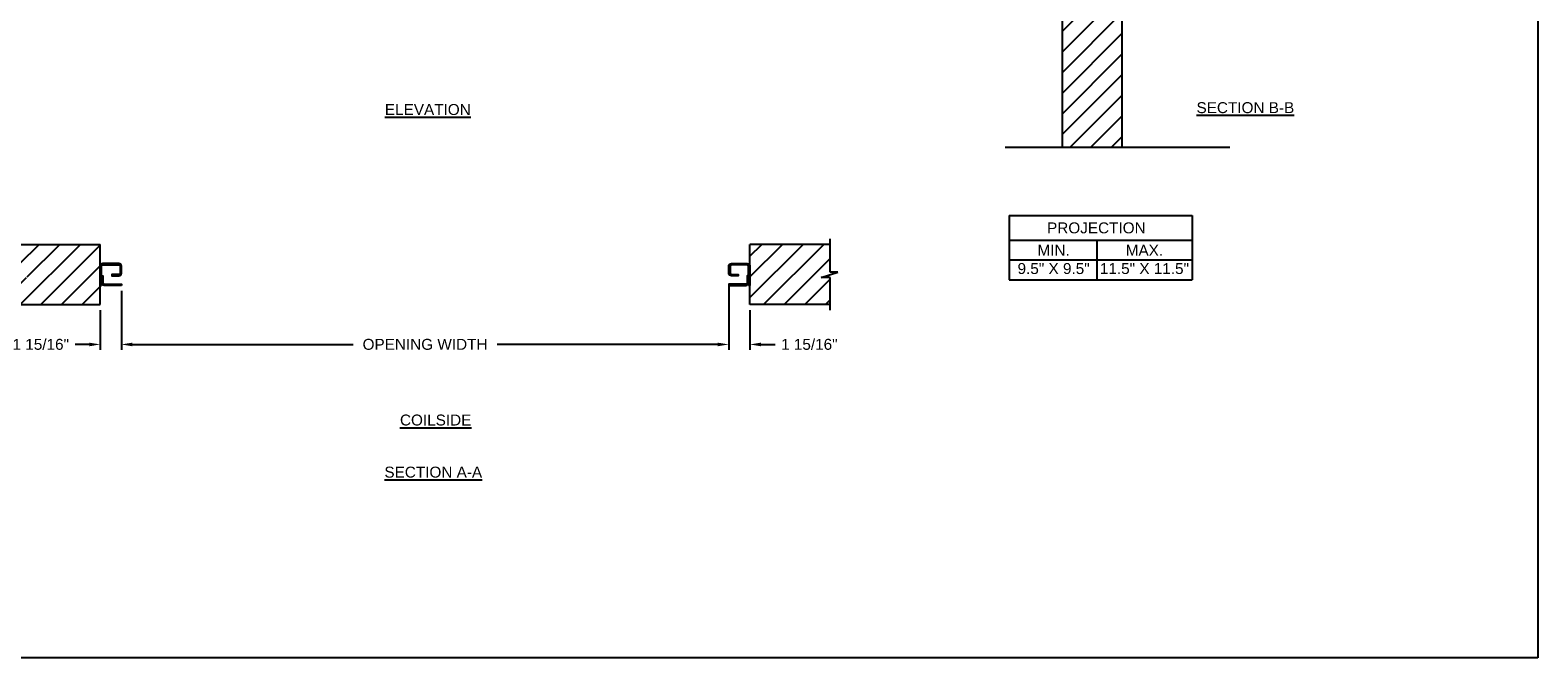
# Model space of a CAD drawing. Header units: inches. Extents: x 169.6 to 213.7, y 214.8 to 266.5.
# Tile 13 of 28: x 200.8 to 213.7, y 214.8 to 220.1. Entities that reach past the tile are written whole.
import ezdxf

# ---------------------------------------------------------------- set-up
doc = ezdxf.new("R2010")
doc.units = ezdxf.units.IN
doc.header["$LTSCALE"] = 0.25
doc.header["$MEASUREMENT"] = 0
doc.layers.add('ANNOTATIONS', color=1, linetype='Continuous')
doc.layers.add('RMX OPERATOR RH', color=7, linetype='Continuous')
doc.styles.add('ARIAL', font='arial.ttf', dxfattribs={"height": 0.09375})
doc.dimstyles.new('STANDARD$0', dxfattribs={"dimtxt": 0.09375, "dimasz": 0.09375, "dimexe": 0.03125, "dimexo": 0.046875, "dimgap": 0.09, "dimtad": 0, "dimtih": 1, "dimtoh": 1, "dimdec": 4, "dimzin": 0, "dimdsep": 46, "dimtxsty": 'ARIAL', "dimcen": 0.09, "dimadec": 0, "dimazin": 0, "dimtfac": 1, "dimtdec": 4, "dimtofl": 0, "dimtmove": 0, "dimatfit": 1, "dimfxl": 1, "dimtolj": 1, "dimtzin": 0, "dimarcsym": 0})
pattern_1 = [(45, (6.19053, -37.21185), (-0.08838835, 0.08838835), [])]

# ---------------------------------------------------------------- blocks, each defined once
blk = doc.blocks.new('*D47')
at = {"layer": 'ANNOTATIONS', "color": 0, "lineweight": -2, "transparency": 16777216}
for p, q in [((206.795, 217.948), (206.795, 217.411)), ((201.595, 217.685), (201.595, 217.411)), ((201.689, 217.443), (203.579, 217.443)), ((206.701, 217.443), (204.811, 217.443))]:
    blk.add_line(p, q, dxfattribs=at)
at = {"layer": 'ANNOTATIONS', "color": 0, "transparency": 16777216}
for points in [[(201.689, 217.458), (201.689, 217.427), (201.595, 217.443)], [(206.701, 217.458), (206.701, 217.427), (206.795, 217.443)]]:
    blk.add_solid(points, dxfattribs=at)
at = {"layer": 'defpoints', "color": 0, "transparency": 16777216}
for p in [(206.795, 217.995), (201.595, 217.732), (206.795, 217.443)]:
    blk.add_point(p, dxfattribs=at)
at = {"layer": 'ANNOTATIONS', "color": 0, "transparency": 16777216, "insert": (204.195, 217.443), "char_height": 0.09375, "attachment_point": 5, "style": 'ARIAL'}
blk.add_mtext('\\A1;OPENING WIDTH', dxfattribs=at)
blk = doc.blocks.new('*D40')
at = {"layer": 'ANNOTATIONS', "color": 0, "lineweight": -2, "transparency": 16777216}
for p, q in [((201.595, 217.901), (201.595, 217.396)), ((201.414, 217.737), (201.414, 217.396)), ((201.32, 217.443), (201.199, 217.443)), ((201.689, 217.443), (201.783, 217.443))]:
    blk.add_line(p, q, dxfattribs=at)
at = {"layer": 'ANNOTATIONS', "color": 0, "transparency": 16777216}
for points in [[(201.32, 217.458), (201.32, 217.427), (201.414, 217.443)], [(201.689, 217.458), (201.689, 217.427), (201.595, 217.443)]]:
    blk.add_solid(points, dxfattribs=at)
at = {"layer": 'defpoints', "color": 0, "transparency": 16777216}
for p in [(201.595, 217.948), (201.414, 217.784), (201.595, 217.443)]:
    blk.add_point(p, dxfattribs=at)
at = {"layer": 'ANNOTATIONS', "color": 0, "transparency": 16777216, "insert": (200.905, 217.443), "char_height": 0.09375, "attachment_point": 5, "style": 'ARIAL'}
blk.add_mtext('\\A1;1 15/16"', dxfattribs=at)
blk = doc.blocks.new('*D41')
at = {"layer": 'ANNOTATIONS', "color": 0, "lineweight": -2, "transparency": 16777216}
for p, q in [((206.795, 217.901), (206.795, 217.396)), ((206.976, 217.737), (206.976, 217.396)), ((206.701, 217.443), (206.607, 217.443)), ((207.07, 217.443), (207.191, 217.443))]:
    blk.add_line(p, q, dxfattribs=at)
at = {"layer": 'ANNOTATIONS', "color": 0, "transparency": 16777216}
for points in [[(206.701, 217.458), (206.701, 217.427), (206.795, 217.443)], [(207.07, 217.458), (207.07, 217.427), (206.976, 217.443)]]:
    blk.add_solid(points, dxfattribs=at)
at = {"layer": 'defpoints', "color": 0, "transparency": 16777216}
for p in [(206.795, 217.948), (206.976, 217.784), (206.976, 217.443)]:
    blk.add_point(p, dxfattribs=at)
at = {"layer": 'ANNOTATIONS', "color": 0, "transparency": 16777216, "insert": (207.485, 217.443), "char_height": 0.09375, "attachment_point": 5, "style": 'ARIAL'}
blk.add_mtext('\\A1;1 15/16"', dxfattribs=at)

msp = doc.modelspace()

# ---------------------------------------------------------------- hatches: boundary and pattern name
at = {"layer": 'RMX OPERATOR RH', "linetype": 'Continuous'}
h = msp.add_hatch(dxfattribs=at)
h.set_pattern_fill('ANSI31', color=256, style=0)
h.set_pattern_definition([(45, (6.19053, -36.54417), (-0.08838835, 0.08838835), [])])
h.paths.add_polyline_path([(210.16386, 221.13231), (209.92736, 221.13231), (209.92736, 221.19696), (209.88895, 221.06361), (209.88895, 221.13231), (209.64823, 221.13231), (209.64823, 219.13059), (210.16386, 219.13059)])
at = {"layer": 'RMX OPERATOR RH'}
h = msp.add_hatch(dxfattribs=at)
h.set_pattern_fill('ANSI31', color=256, style=0)
h.set_pattern_definition(pattern_1)
h.paths.add_polyline_path([(201.41367, 218.29979), (200.72617, 218.29979), (200.72617, 218.06259), (200.66207, 218.06259), (200.80414, 218.01569), (200.72617, 218.01569), (200.72617, 217.78417), (201.41367, 217.78417), (201.41367, 217.94667)])
h = msp.add_hatch(dxfattribs=at)
h.set_pattern_fill('ANSI31', color=256, style=0)
h.set_pattern_definition(pattern_1)
h.paths.add_polyline_path([(207.72777, 218.06259), (207.66367, 218.06259), (207.66367, 218.29979), (206.97617, 218.29979), (206.97617, 217.78417), (206.99434, 217.78417), (207.66367, 217.78417), (207.66367, 218.01569), (207.5857, 218.01569)])

# ---------------------------------------------------------------- linework, layer by layer
at = {"layer": 'ANNOTATIONS'}
for p, q in [((209.19608, 218.54742), (209.19608, 217.99605)), ((209.19608, 218.54742), (210.76119, 218.54742)), ((210.76119, 218.54742), (210.76119, 217.99605)), ((209.19608, 218.33595), (210.76119, 218.33595)), ((209.94645, 218.33595), (209.94645, 217.99605)), ((209.19608, 218.166), (210.76119, 218.166)), ((209.19608, 217.99605), (210.76119, 217.99605)), ((201.59531, 217.81073), (201.59531, 217.41142)), ((206.79453, 217.82323), (206.79453, 217.41142))]:
    msp.add_line(p, q, dxfattribs=at)
at = {"layer": 'defpoints'}
msp.add_lwpolyline([(213.72204, 214.75854), (194.25216, 214.75854), (194.25216, 227.49365), (213.72204, 227.49365)], close=True, dxfattribs=at)
at = {"layer": 'RMX OPERATOR RH', "linetype": 'Continuous'}
for p, q in [((209.64823, 221.13231), (209.64823, 219.13095)), ((210.16386, 219.13095), (210.16386, 221.13231)), ((209.16249, 219.13095), (211.08621, 219.13095)), ((207.66367, 218.06259), (207.66367, 218.34667)), ((201.43617, 218.01865), (201.42492, 218.00839)), ((206.95367, 218.01865), (206.96492, 218.00839)), ((207.5857, 218.01569), (207.72777, 218.06259)), ((207.72777, 218.06259), (207.66367, 218.06259)), ((201.41367, 218.00839), (201.42492, 218.00839)), ((201.41367, 217.98202), (201.42492, 217.98202)), ((201.43617, 217.97177), (201.42492, 217.98202)), ((206.95367, 217.97177), (206.96492, 217.98202)), ((206.97617, 218.00839), (206.96492, 218.00839)), ((206.97617, 217.98202), (206.96492, 217.98202)), ((207.66367, 218.01569), (207.5857, 218.01569)), ((207.66367, 217.73729), (207.66367, 218.01569))]:
    msp.add_line(p, q, dxfattribs=at)
at = {"layer": 'RMX OPERATOR RH'}
for p, q in [((200.72617, 218.29979), (201.41367, 218.29979)), ((201.41367, 217.78417), (201.41367, 218.29979)), ((206.97617, 217.78417), (206.97617, 218.29979)), ((207.66367, 218.29979), (206.97617, 218.29979)), ((200.72617, 217.78417), (201.41367, 217.78417)), ((207.66367, 217.78417), (206.97617, 217.78417))]:
    msp.add_line(p, q, dxfattribs=at)
for points in [[(201.42492, 217.94833), (201.42492, 218.11286, -0.41421356), (201.43664, 218.12458), (201.57234, 218.12458, -0.41421356), (201.58406, 218.11286), (201.58406, 218.05333, -0.41421356), (201.57234, 218.04161), (201.51328, 218.04161), (201.51328, 218.03036), (201.57234, 218.03036, 0.41421356), (201.59531, 218.05333), (201.59531, 218.11286, 0.41421356), (201.57234, 218.13583), (201.43664, 218.13583, 0.41421356), (201.41367, 218.11286), (201.41367, 217.94833)], [(201.59531, 217.94833), (201.44789, 217.94833, -0.41421356), (201.42492, 217.9713), (201.42492, 218.03036), (201.43617, 218.03036), (201.43617, 217.9713, 0.41421356), (201.44789, 217.95958), (201.59531, 217.95958)], [(206.96492, 217.94833), (206.96492, 218.11286, 0.41421356), (206.9532, 218.12458), (206.8175, 218.12458, 0.41421356), (206.80578, 218.11286), (206.80578, 218.05333, 0.41421356), (206.8175, 218.04161), (206.87656, 218.04161), (206.87656, 218.03036), (206.8175, 218.03036, -0.41421356), (206.79453, 218.05333), (206.79453, 218.11286, -0.41421356), (206.8175, 218.13583), (206.9532, 218.13583, -0.41421356), (206.97617, 218.11286), (206.97617, 217.94833)], [(206.79453, 217.94833), (206.94195, 217.94833, 0.41421356), (206.96492, 217.9713), (206.96492, 218.03036), (206.95367, 218.03036), (206.95367, 217.9713, -0.41421356), (206.94195, 217.95958), (206.79453, 217.95958)]]:
    msp.add_lwpolyline(points, format="xyb", close=True, dxfattribs=at)

# ---------------------------------------------------------------- texts
at = {"layer": 'ANNOTATIONS', "char_height": 0.09375, "attachment_point": 2, "style": 'ARIAL'}
for s, insert, width in [('{\\LELEVATION}', (204.21863, 219.50166), 3.0834986), ('{\\LSECTION B-B}', (211.21811, 219.51762), 1.3823677), ('{\\LCOILSIDE}', (204.28587, 216.84229), 1.3823677), ('{\\LSECTION A-A}', (204.26524, 216.39615), 1.3823677)]:
    msp.add_mtext(s, dxfattribs=dict(at, insert=insert, width=width))
for s, width, insert in [('PROJECTION ', 1.7594917, (209.94228, 218.48799)), ('MIN.\\P9.5" X 9.5" ', 0.6711642, (209.57626, 218.296)), ('MAX.\\P11.5" X 11.5"', 0.7869326, (210.35391, 218.296))]:
    msp.add_mtext_dynamic_manual_height_columns(s, width=width, gutter_width=1.36268, heights=[0], dxfattribs=dict(at, insert=insert))

# ---------------------------------------------------------------- dimensions: what is measured, and where the dimension line sits
at = {"layer": 'ANNOTATIONS'}
for base, p1, p2, picture, middle in [((201.59531, 217.44267), (201.41367, 217.78417), (201.59531, 217.94833), '*D40', (200.90464, 217.44267)), ((206.97617, 217.44267), (206.79453, 217.94823), (206.97617, 217.78417), '*D41', (207.4852, 217.44267))]:
    dim = msp.add_linear_dim(base=base, p1=p1, p2=p2, text='1 15/16"', dimstyle='STANDARD$0', override={"dimexe": 0.046875, "dimgap": 0.0625, "dimlunit": 4, "dimcen": 0.089844, "dimatfit": 0, "dimfxl": 0.18, "dimfrac": 2}, dxfattribs=at)
    dim.commit()
    dim.dimension.update_dxf_attribs({"geometry": picture, "text_midpoint": middle, "dimtype": 160})
dim = msp.add_linear_dim(base=(206.79453, 217.44267), p1=(201.59531, 217.73176), p2=(206.79453, 217.99521), text='OPENING WIDTH', dimstyle='STANDARD$0', dxfattribs=at)
dim.commit()
dim.dimension.update_dxf_attribs({"geometry": '*D47', "text_midpoint": (204.19492, 217.44267)})

doc.saveas('drawing.dxf')
